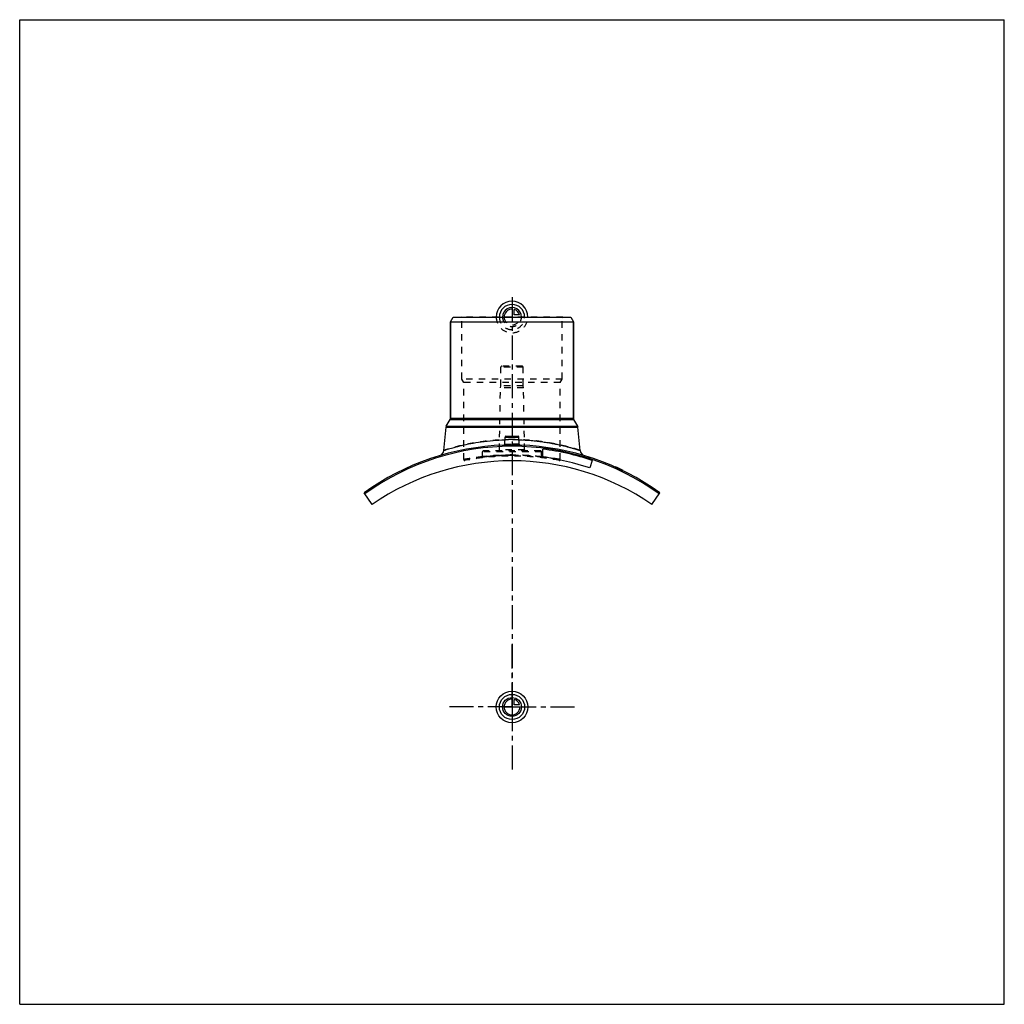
# Model space of a CAD drawing. Header units: millimetres. Extents: x 0 to 1000, y 0 to 1000.
import ezdxf

# ---------------------------------------------------------------- set-up
doc = ezdxf.new("R2010")
doc.units = ezdxf.units.MM
doc.header["$LTSCALE"] = 65.185185
doc.linetypes.add('CENTER', pattern=[0.6, 0.375, -0.075, 0.075, -0.075])
doc.linetypes.add('HIDDEN', pattern=[0.2, 0.1, -0.1])
doc.layers.get('0').update_dxf_attribs({"linetype": 'CONTINUOUS'})
for name, color, linetype in [('ACHSEN_S', 7, 'CONTINUOUS'), ('FASEN', 7, 'CONTINUOUS'), ('KOERPER', 7, 'CONTINUOUS'), ('KONST.EL_MIT_GEO', 7, 'CONTINUOUS'), ('KURVEN', 7, 'CONTINUOUS')]:
    doc.layers.add(name, color=color, linetype=linetype)

msp = doc.modelspace()

# ---------------------------------------------------------------- linework, layer by layer
at = {"color": 7, "linetype": 'Continuous'}
for p, q in [((0, 0), (0, 1000)), ((0, 1000), (1000, 1000)), ((1000, 0), (1000, 1000)), ((0, 0), (1000, 0))]:
    msp.add_line(p, q, dxfattribs=at)
at = {"layer": 'ACHSEN_S', "color": 2, "linetype": 'CENTER'}
msp.add_line((500, 718.2), (500, 281.8), dxfattribs=at)
at = {"layer": 'FASEN', "color": 7, "linetype": 'Continuous'}
for p, q in [((437.5, 693), (440.4, 698)), ((437.5, 693), (562.5, 693)), ((440.4, 698), (559.6, 698)), ((559.6, 698), (562.5, 693)), ((357.9, 507.7), (349.7, 519.5)), ((642.1, 507.7), (650.3, 519.5))]:
    msp.add_line(p, q, dxfattribs=at)
msp.add_arc((500, 311), 255.7, 54.2127, 125.7873, dxfattribs=at)
at = {"layer": 'KOERPER', "color": 7, "linetype": 'Continuous'}
for p, q in [((437.5, 595.2), (437.5, 693)), ((562.5, 595.2), (562.5, 693)), ((581.4, 552.3), (578.9, 544.7))]:
    msp.add_line(p, q, dxfattribs=at)
at = {"layer": 'KOERPER', "color": 8, "linetype": 'HIDDEN'}
for p, q in [((488.6, 628), (488.6, 647)), ((511.4, 628), (511.4, 647)), ((487.2, 563), (488.3, 626)), ((488.3, 626), (488.6, 628)), ((511.7, 626), (488.3, 626)), ((511.4, 628), (488.6, 628)), ((511.7, 626), (511.4, 628)), ((512.8, 563), (511.7, 626)), ((470, 555.9), (470, 561)), ((530, 555.9), (530, 561))]:
    msp.add_line(p, q, dxfattribs=at)
at = {"layer": 'KOERPER', "color": 2, "linetype": 'CENTER'}
for q in [(500, 369.5), (432.5, 302), (567.5, 302), (500, 234.5)]:
    msp.add_line((500, 302), q, dxfattribs=at)
at = {"layer": 'KOERPER', "color": 7, "linetype": 'Continuous'}
msp.add_arc((500, 302), 250, 55.3592, 124.6408, dxfattribs=at)
at = {"layer": 'KONST.EL_MIT_GEO', "color": 7, "linetype": 'Continuous'}
for p, q in [((437.5, 693), (437.5, 595.2)), ((562.5, 693), (562.5, 595.2)), ((433.3, 587.2), (437.2, 593.9)), ((437.2, 593.9), (562.8, 593.9)), ((437.5, 595.2), (562.5, 595.2)), ((566.7, 587.2), (562.8, 593.9)), ((430.9, 562.5), (433, 586.2)), ((433, 586.2), (567, 586.2)), ((433.3, 587.2), (566.7, 587.2)), ((569.1, 562.5), (567, 586.2)), ((492.6, 568.8), (493, 576.1)), ((493, 576.1), (507, 576.1)), ((493.9, 577), (506.1, 577)), ((507.4, 568.8), (507, 576.1)), ((531.3, 555.7), (531.3, 563.8)), ((604.8, 546), (604.7, 545.7)), ((604.9, 545.6), (605, 545.9)), ((611.8, 542.4), (612, 542.7)), ((612.7, 542), (612.8, 542.3))]:
    msp.add_line(p, q, dxfattribs=at)
at = {"layer": 'KONST.EL_MIT_GEO', "color": 8, "linetype": 'HIDDEN'}
for p, q in [((448.9, 697.5), (448.4, 698)), ((551.6, 698), (448.4, 698)), ((448.9, 635), (448.9, 697.5)), ((551.1, 697.5), (448.9, 697.5)), ((551.1, 697.5), (551.6, 698)), ((551.1, 635), (551.1, 697.5)), ((511.4, 647), (488.6, 647)), ((510.3, 648), (489.6, 648)), ((451, 631.4), (448.9, 635)), ((551.1, 635), (448.9, 635)), ((451, 553.3), (451, 631.4)), ((549, 631.4), (451, 631.4)), ((549, 631.4), (551.1, 635)), ((549, 553.3), (549, 631.4)), ((530, 561), (470, 561)), ((529, 562), (471, 562)), ((512.8, 563), (487.2, 563)), ((470, 556.1), (470, 556.1)), ((530, 556.1), (530, 556.1)), ((605.1, 545.5), (605.2, 545.8)), ((605.3, 545.8), (605.1, 545.5)), ((605.2, 545.5), (605.3, 545.7)), ((605.6, 545.3), (605.7, 545.6)), ((605.9, 545.2), (606, 545.4)), ((606.1, 545.1), (606.2, 545.4)), ((606.1, 545.1), (606.2, 545.3)), ((606.3, 545), (606.4, 545.3)), ((606.5, 544.9), (606.6, 545.2)), ((606.5, 544.9), (606.6, 545.2)), ((606.7, 544.8), (606.8, 545.1)), ((606.8, 544.7), (606.9, 545)), ((607.7, 544.3), (607.8, 544.6)), ((607.8, 544.3), (607.9, 544.6)), ((607.8, 544.3), (608, 544.6)), ((608.1, 544.1), (608.3, 544.4)), ((608.6, 543.9), (608.7, 544.2)), ((608.8, 543.8), (608.9, 544.1)), ((608.8, 543.8), (608.9, 544.1)), ((609.4, 543.6), (609.5, 543.8)), ((609.6, 543.5), (609.7, 543.7)), ((609.6, 543.5), (609.7, 543.7)), ((610.9, 542.9), (611, 543.1)), ((611.4, 542.6), (611.5, 542.9)), ((611.4, 542.6), (611.5, 542.9)), ((611.4, 542.6), (611.5, 542.9)), ((611.6, 542.5), (611.8, 542.8)), ((611.8, 542.4), (611.9, 542.7)), ((612.1, 542.2), (612.3, 542.5)), ((612.2, 542.2), (612.4, 542.5))]:
    msp.add_line(p, q, dxfattribs=at)
at = {"layer": 'KONST.EL_MIT_GEO', "color": 7, "linetype": 'Continuous'}
for points in [[(492.6, 568.8), (492.6, 568.8), (492.6, 568.7), (492.5, 568.6), (492.5, 568.6), (492.5, 568.5), (492.5, 568.4), (492.5, 568.4), (492.4, 568.3), (492.4, 568.3), (492.3, 568.2), (492.3, 568.2), (492.2, 568.1), (492.2, 568.1), (492.1, 568), (492.1, 568), (492, 568), (491.9, 567.9), (491.9, 567.9), (491.8, 567.9), (491.7, 567.9), (491.7, 567.9)], [(508.3, 567.9), (508.3, 567.9), (508.2, 567.9), (508.1, 567.9), (508.1, 567.9), (508, 568), (507.9, 568), (507.9, 568), (507.8, 568.1), (507.8, 568.1), (507.7, 568.2), (507.7, 568.2), (507.6, 568.3), (507.6, 568.3), (507.5, 568.4), (507.5, 568.4), (507.5, 568.5), (507.5, 568.6), (507.5, 568.6), (507.4, 568.7), (507.4, 568.8), (507.4, 568.8)]]:
    msp.add_lwpolyline(points, dxfattribs=at)
at = {"layer": 'KONST.EL_MIT_GEO', "color": 8, "linetype": 'HIDDEN'}
for points in [[(470, 555.9), (470, 555.9), (470, 555.8), (470, 555.7), (470, 555.7), (469.9, 555.6), (469.9, 555.5), (469.9, 555.4), (469.8, 555.4), (469.8, 555.3), (469.7, 555.3), (469.7, 555.2), (469.6, 555.2), (469.6, 555.1), (469.5, 555.1), (469.4, 555), (469.3, 555), (469.3, 555), (469.2, 555), (469.1, 555)], [(530.9, 555), (530.8, 555), (530.7, 555), (530.7, 555), (530.6, 555), (530.5, 555.1), (530.4, 555.1), (530.4, 555.2), (530.3, 555.2), (530.3, 555.3), (530.2, 555.3), (530.2, 555.4), (530.1, 555.4), (530.1, 555.5), (530.1, 555.6), (530, 555.7), (530, 555.7), (530, 555.8), (530, 555.9), (530, 555.9)]]:
    msp.add_lwpolyline(points, dxfattribs=at)
for centre, radius, start, end in [((489.6, 647), 1, 90, 180), ((510.3, 647), 1, 0, 90), ((500, 351.2), 222.3, 90, 91.8537), ((500, 351), 222.4, 88.1468, 89.9995), ((471, 561), 1, 90, 180), ((486.2, 563), 1, 270, 359), ((500, 311), 257, 88.128, 91.872), ((491.6, 568.9), 0.993, 355.6789, 356.9867), ((508.4, 568.9), 0.993, 183.0133, 184.2773), ((513.8, 563), 1, 181, 270), ((529, 561), 1, 0, 90), ((452, 553.3), 1, 180, 280.8141), ((500, 302), 254.8, 79.1859, 100.8141), ((500, 291.3), 266.6, 89.9999, 96.4628), ((500, 291.3), 266.5, 83.5368, 90.0006), ((500, 291.4), 266.5, 83.2638, 83.5317), ((548, 553.3), 1, 259.1859, 360)]:
    msp.add_arc(centre, radius, start, end, dxfattribs=at)
at = {"layer": 'KONST.EL_MIT_GEO', "color": 7, "linetype": 'Continuous'}
for centre, radius, start, end in [((435, 595.2), 2.5, 330, 360), ((565, 595.2), 2.5, 180, 210), ((435.4, 585.9), 2.5, 150, 175), ((564.6, 585.9), 2.5, 5, 30), ((493.9, 576), 1, 90, 177), ((506.1, 576), 1, 3, 90), ((500, 311), 257, 91.872, 125.7814), ((424.9, 563.1), 6, 286.6283, 355), ((491.6, 568.9), 0.999, 271.8842, 356.99), ((508.4, 568.9), 0.999, 183.01, 268.1158), ((500, 311), 257, 54.2186, 88.128), ((500, 311), 254.7, 71.35, 82.95), ((575.1, 563.1), 6, 185, 253.3717), ((500, 311), 246.7, 71.35, 82.7202), ((500, 311), 257.3, 64, 65.9616)]:
    msp.add_arc(centre, radius, start, end, dxfattribs=at)
at = {"layer": 'KONST.EL_MIT_GEO', "color": 8, "linetype": 'HIDDEN'}
for points, knots in [([(500, 573.5), (495.5, 573.5), (488.8, 573.3), (480, 572.6), (473.7, 571.9), (467.6, 571.1), (461.8, 570.2), (456.4, 569.2), (451.4, 568.1), (446.9, 567.1), (443.4, 566.2), (440.9, 565.5), (439.2, 565.1), (437.7, 564.6), (436.3, 564.2), (435.1, 563.8), (434, 563.5), (433.1, 563.2), (432.4, 563), (431.9, 562.9), (431.7, 562.8), (431.4, 562.7), (431.2, 562.6), (431.1, 562.6), (431, 562.6), (431, 562.6), (430.9, 562.5), (430.9, 562.5), (430.9, 562.5), (430.9, 562.5), (430.9, 562.5)], [0, 0, 0, 0, 0.19179, 0.28546, 0.37651, 0.46411, 0.54751, 0.62596, 0.69877, 0.76525, 0.82472, 0.85161, 0.87651, 0.89932, 0.91998, 0.93841, 0.95454, 0.9683, 0.97964, 0.98439, 0.98852, 0.99202, 0.99489, 0.99712, 0.998, 0.99872, 0.99928, 0.99968, 0.99992, 1, 1, 1, 1]), ([(569.1, 562.5), (569, 562.6), (568.5, 562.7), (567.5, 563), (565.9, 563.6), (563.5, 564.3), (560.6, 565.1), (555.6, 566.5), (548.1, 568.3), (537.8, 570.3), (526.1, 572.1), (513.3, 573.2), (504.5, 573.5), (500, 573.5)], [0, 0, 0, 0, 0.00511, 0.02036, 0.04547, 0.08002, 0.1235, 0.17529, 0.30124, 0.4525, 0.62349, 0.8082, 1, 1, 1, 1]), ([(500, 567.3), (499.5, 567.3), (498.4, 567.3), (496.8, 567.3), (495.4, 567.3), (494.1, 567.4), (493.1, 567.5), (492.3, 567.6), (491.9, 567.7), (491.7, 567.8), (491.6, 567.8), (491.6, 567.9)], [0, 0, 0, 0, 0.19301, 0.37856, 0.54956, 0.6995, 0.82281, 0.9151, 0.97359, 0.99019, 1, 1, 1, 1]), ([(492.6, 568.8), (492.6, 568.8), (492.6, 568.8), (492.7, 568.8), (492.9, 568.8), (493.2, 568.8), (493.5, 568.8), (494, 568.9), (494.8, 568.9), (495.9, 568.9), (497.2, 568.9), (498.6, 568.9), (499.5, 568.9), (500, 568.9)], [0, 0, 0, 0, 0.00482, 0.01924, 0.04312, 0.07623, 0.11823, 0.16872, 0.29315, 0.44469, 0.61753, 0.80502, 1, 1, 1, 1]), ([(507.4, 568.8), (507.4, 568.8), (507.4, 568.8), (507.3, 568.8), (507.1, 568.8), (506.8, 568.8), (506.5, 568.8), (506, 568.9), (505.2, 568.9), (504.1, 568.9), (502.8, 568.9), (501.4, 568.9), (500.5, 568.9), (500, 568.9)], [0, 0, 0, 0, 0.00482, 0.01924, 0.04312, 0.07623, 0.11823, 0.16872, 0.29315, 0.44469, 0.61753, 0.80502, 1, 1, 1, 1]), ([(500, 568.9), (500.5, 568.9), (501.4, 568.9), (502.8, 568.9), (504.1, 568.9), (505.2, 568.9), (506, 568.9), (506.5, 568.8), (506.8, 568.8), (507.1, 568.8), (507.3, 568.8), (507.4, 568.8), (507.4, 568.8), (507.4, 568.8)], [0, 0, 0, 0, 0.19498, 0.38247, 0.55531, 0.70685, 0.83128, 0.88177, 0.92377, 0.95688, 0.98076, 0.99518, 1, 1, 1, 1]), ([(451, 553.3), (451, 553.3), (451, 553.3), (451, 553.3), (451, 553.3), (451.1, 553.3), (451.1, 553.3), (451.2, 553.3), (451.4, 553.4), (451.5, 553.4), (451.7, 553.4), (452, 553.5), (452.5, 553.6), (453.2, 553.7), (453.9, 553.8), (454.8, 554), (455.8, 554.1), (457.3, 554.4), (459.4, 554.7), (462.2, 555.2), (465.5, 555.6), (469, 556), (472.8, 556.5), (477, 556.8), (482.8, 557.3), (490.5, 557.7), (496.8, 557.8), (500, 557.8)], [0, 0, 0, 0, 0.00008, 0.00031, 0.00069, 0.00122, 0.00275, 0.00489, 0.00764, 0.01099, 0.01495, 0.01951, 0.03041, 0.04367, 0.05925, 0.07711, 0.09719, 0.11944, 0.17022, 0.2289, 0.29492, 0.36762, 0.44631, 0.53027, 0.61869, 0.80561, 1, 1, 1, 1]), ([(470, 556.1), (467.3, 555.8), (462.7, 555.2), (457.3, 554.4), (454, 553.8), (452.5, 553.6), (451.5, 553.4), (451.1, 553.3), (451, 553.3)], [0, 0, 0, 0, 0.41806, 0.73473, 0.84941, 0.93263, 0.98309, 1, 1, 1, 1]), ([(500, 557.8), (498, 557.8), (494.2, 557.8), (489.5, 557.6), (485.9, 557.4), (483.4, 557.3), (481, 557.1), (478.9, 556.9), (476.9, 556.7), (475.1, 556.5), (473.6, 556.4), (472.5, 556.3), (471.8, 556.2), (471.3, 556.1), (470.9, 556.1), (470.6, 556), (470.4, 556), (470.2, 556), (470.1, 556), (470.1, 556), (470, 555.9), (470, 556), (470, 555.9), (470, 555.9)], [0, 0, 0, 0, 0.19477, 0.38205, 0.47063, 0.5547, 0.63347, 0.70617, 0.77213, 0.83069, 0.8813, 0.92343, 0.94118, 0.95666, 0.96983, 0.98065, 0.9891, 0.99243, 0.99515, 0.99727, 0.99879, 0.9997, 1, 1, 1, 1]), ([(470, 555.9), (470.2, 556), (470.6, 556), (471.4, 556.1), (472.9, 556.3), (475.4, 556.6), (479.1, 556.9), (483.5, 557.3), (490.6, 557.7), (496.2, 557.8), (500, 557.8)], [0, 0, 0, 0, 0.01935, 0.04334, 0.07658, 0.16931, 0.29383, 0.44531, 0.61797, 1, 1, 1, 1]), ([(530, 555.9), (529.8, 556), (529.4, 556), (528.6, 556.1), (527.1, 556.3), (524.6, 556.6), (520.9, 556.9), (516.5, 557.3), (509.4, 557.7), (503.8, 557.8), (500, 557.8)], [0, 0, 0, 0, 0.01935, 0.04334, 0.07658, 0.16931, 0.29383, 0.44531, 0.61797, 1, 1, 1, 1]), ([(500, 557.8), (506.3, 557.8), (515.4, 557.5), (526.9, 556.5), (534.2, 555.7), (540.2, 554.8), (544.3, 554.1), (546.7, 553.7), (548, 553.5), (548.7, 553.3), (549, 553.3)], [0, 0, 0, 0, 0.38128, 0.55366, 0.70506, 0.82977, 0.92289, 0.95633, 0.98049, 1, 1, 1, 1]), ([(500, 557.8), (502, 557.8), (505.8, 557.8), (510.5, 557.6), (514.1, 557.4), (516.6, 557.3), (519, 557.1), (521.1, 556.9), (523.1, 556.7), (524.9, 556.5), (526.4, 556.4), (527.5, 556.3), (528.2, 556.2), (528.7, 556.1), (529.1, 556.1), (529.4, 556), (529.6, 556), (529.8, 556), (529.9, 556), (529.9, 556), (530, 555.9), (530, 556), (530, 555.9), (530, 555.9)], [0, 0, 0, 0, 0.19477, 0.38205, 0.47063, 0.5547, 0.63347, 0.70617, 0.77213, 0.83069, 0.8813, 0.92343, 0.94118, 0.95666, 0.96983, 0.98065, 0.9891, 0.99243, 0.99515, 0.99727, 0.99879, 0.9997, 1, 1, 1, 1]), ([(549, 553.3), (549, 553.3), (549, 553.3), (549, 553.3), (549, 553.3), (548.9, 553.3), (548.8, 553.3), (548.7, 553.3), (548.5, 553.4), (548.3, 553.4), (548.1, 553.5), (547.7, 553.5), (547.1, 553.6), (546.3, 553.8), (545.4, 553.9), (544.3, 554.1), (543.1, 554.3), (541.2, 554.6), (538.6, 555), (535.1, 555.5), (532.6, 555.8), (531.3, 556)], [0, 0, 0, 0, 0.00026, 0.00105, 0.00237, 0.00421, 0.00947, 0.01682, 0.02627, 0.03779, 0.05139, 0.06704, 0.10445, 0.14991, 0.20323, 0.26424, 0.33272, 0.40846, 0.58065, 0.77864, 1, 1, 1, 1])]:
    msp.add_open_spline(points, degree=3, knots=knots, dxfattribs=at)
at = {"layer": 'KONST.EL_MIT_GEO', "color": 7, "linetype": 'Continuous'}
for points, knots in [([(430.9, 562.5), (431, 562.6), (431.4, 562.7), (432.3, 563), (433.7, 563.4), (436.8, 564.4), (441.9, 565.8), (449.3, 567.7), (458.5, 569.7), (473.1, 572.1), (484.8, 573.1), (492.8, 573.4)], [0, 0, 0, 0, 0.00497, 0.01978, 0.04423, 0.07793, 0.17124, 0.29535, 0.44545, 0.61655, 1, 1, 1, 1]), ([(507.2, 573.4), (511.3, 573.2), (517.5, 572.9), (525.5, 572), (531.2, 571.3), (536.7, 570.5), (541.8, 569.5), (546.6, 568.6), (551, 567.6), (555.1, 566.6), (558.1, 565.8), (560.3, 565.2), (561.8, 564.8), (563.2, 564.4), (564.4, 564), (565.5, 563.7), (566.4, 563.4), (567.2, 563.1), (567.8, 563), (568.2, 562.8), (568.4, 562.7), (568.6, 562.7), (568.8, 562.6), (568.9, 562.6), (569, 562.6), (569, 562.6), (569.1, 562.5), (569.1, 562.5), (569.1, 562.5), (569.1, 562.5), (569.1, 562.5)], [0, 0, 0, 0, 0.19674, 0.29175, 0.38354, 0.47138, 0.55461, 0.63259, 0.70469, 0.77029, 0.82878, 0.85518, 0.87957, 0.90189, 0.92208, 0.94006, 0.95578, 0.96918, 0.98022, 0.98484, 0.98885, 0.99225, 0.99504, 0.99721, 0.99806, 0.99876, 0.9993, 0.99969, 0.99992, 1, 1, 1, 1]), ([(491.6, 567.9), (491.6, 567.9), (491.6, 567.8), (491.7, 567.8), (491.7, 567.8)], [0, 0, 0, 0, 0.19158, 1, 1, 1, 1]), ([(491.7, 567.8), (491.7, 567.7), (491.9, 567.7), (492.2, 567.6), (492.7, 567.5), (493.5, 567.4), (494.6, 567.4), (495.8, 567.3), (497.6, 567.3), (499, 567.3), (500, 567.3)], [0, 0, 0, 0, 0.01849, 0.04413, 0.11693, 0.21704, 0.34166, 0.48705, 0.64869, 1, 1, 1, 1]), ([(492.6, 568.8), (492.6, 568.8), (492.6, 568.7), (492.7, 568.7), (492.9, 568.6), (493.2, 568.5), (493.5, 568.5), (494, 568.4), (494.8, 568.3), (495.9, 568.3), (497.2, 568.2), (498.6, 568.2), (499.5, 568.2), (500, 568.2)], [0, 0, 0, 0, 0.01052, 0.02727, 0.0522, 0.08568, 0.12764, 0.17781, 0.30099, 0.45084, 0.62174, 0.80716, 1, 1, 1, 1]), ([(500, 568.2), (500.5, 568.2), (501.4, 568.2), (502.8, 568.2), (504.1, 568.3), (505.2, 568.3), (506, 568.4), (506.5, 568.5), (506.8, 568.5), (507.1, 568.6), (507.3, 568.7), (507.4, 568.7), (507.4, 568.8), (507.4, 568.8)], [0, 0, 0, 0, 0.19284, 0.37826, 0.54915, 0.69901, 0.82219, 0.87236, 0.91432, 0.9478, 0.97273, 0.98948, 1, 1, 1, 1]), ([(500, 567.3), (500.5, 567.3), (501.6, 567.3), (503.1, 567.3), (504.5, 567.3), (505.7, 567.4), (506.8, 567.5), (507.5, 567.6), (507.9, 567.6), (508.1, 567.7), (508.3, 567.8), (508.4, 567.8), (508.4, 567.8)], [0, 0, 0, 0, 0.18911, 0.37125, 0.53977, 0.68857, 0.81235, 0.90687, 0.94222, 0.96935, 0.98834, 1, 1, 1, 1])]:
    msp.add_open_spline(points, degree=3, knots=knots, dxfattribs=at)
at = {"layer": 'KONST.EL_MIT_GEO', "color": 8, "linetype": 'HIDDEN'}
for points in [[(508.4, 567.9), (508.4, 567.9), (508.4, 567.8), (508.4, 567.8)], [(612.1, 542.2), (612.2, 542.3), (612.2, 542.4), (612.3, 542.5)], [(612.1, 542.2), (612.2, 542.3), (612.2, 542.4), (612.3, 542.5)]]:
    msp.add_open_spline(points, degree=3, dxfattribs=at)
at = {"layer": 'KONST.EL_MIT_GEO', "color": 7, "linetype": 'Continuous'}
msp.add_open_spline([(508.4, 567.8), (508.4, 567.8), (508.4, 567.9), (508.4, 567.9)], degree=3, dxfattribs=at)
at = {"layer": 'KURVEN', "color": 40, "linetype": 'Continuous'}
for p, q in [((500, 707.6), (500, 698)), ((502.2, 700.2), (502.2, 705.7)), ((507.7, 700.2), (502.2, 700.2)), ((500, 311.6), (500, 302)), ((490.4, 302), (508, 302)), ((502.2, 304.2), (502.2, 309.7)), ((507.7, 304.2), (502.2, 304.2))]:
    msp.add_line(p, q, dxfattribs=at)
at = {"layer": 'KURVEN', "color": 8, "linetype": 'HIDDEN'}
msp.add_line((490.4, 698), (508, 698), dxfattribs=at)
at = {"layer": 'KURVEN', "color": 40, "linetype": 'Continuous'}
for radius in [16, 12.8, 9.6]:
    msp.add_circle((500, 302), radius, dxfattribs=at)
for centre, radius, start, end in [((500, 698), 16, 0, 180), ((500, 698), 12.8, 0, 180), ((500, 698), 9.6, 0, 180.0001), ((500, 698), 8, 90, 180.0001), ((500, 698), 8, 15.962, 74.038), ((500, 302), 8, 90, 360), ((500, 302), 8, 15.962, 74.038)]:
    msp.add_arc(centre, radius, start, end, dxfattribs=at)
at = {"layer": 'KURVEN', "color": 8, "linetype": 'HIDDEN'}
for radius, start in [(16, 180), (12.8, 180), (9.6, 180.0001), (8, 180.0001)]:
    msp.add_arc((500, 698), radius, start, 360, dxfattribs=at)

doc.saveas('drawing.dxf')
